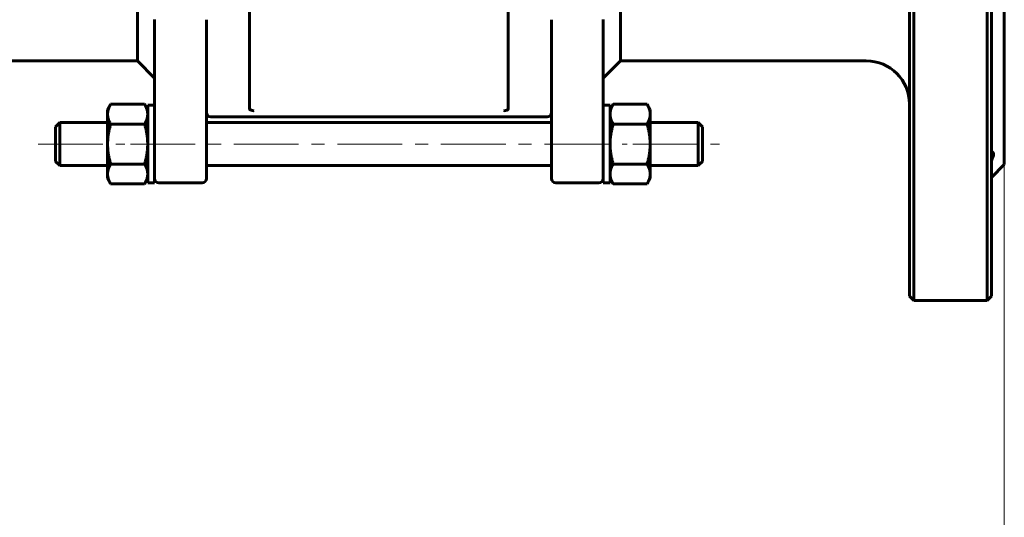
# Model space of a CAD drawing. Header units: millimetres. Extents: x 0 to 420, y 0 to 297.
# Tile 3 of 9: x 93 to 208, y 101 to 159. Entities that reach past the tile are written whole.
import ezdxf

# ---------------------------------------------------------------- set-up
doc = ezdxf.new("R2010")
doc.units = ezdxf.units.MM
for name, pattern in [('K5LT_AXLED', [12, 7.5, -1.5, 1.5, -1.5]), ('K5LT_BASIC', [0]), ('K5LT_THIN', [0])]:
    doc.linetypes.add(name, pattern=pattern)
doc.layers.add('Системный слой', color=7, linetype='Continuous')
doc.layers.add('Системный слой (1)', color=251, linetype='Continuous', true_color=0x6c6c6c)
doc.styles.add('KDIMTEXTSTYLE', font='GOST_AU.SHX', dxfattribs={"width": 0.96, "oblique": 15, "height": 5})
doc.styles.add('KTEXTSTYLE', font='GOST_AU.SHX', dxfattribs={"width": 0.96, "height": 5})
doc.dimstyles.new('KDIMSTYLE (0.50)', dxfattribs={"dimtxt": 5, "dimasz": 1, "dimexe": 2, "dimexo": 0, "dimgap": 1, "dimtad": 1, "dimlfac": 2, "dimtxsty": 'KDIMTEXTSTYLE', "dimsah": 1, "dimcen": 0, "dimdle": 1, "dimadec": 0, "dimazin": 0, "dimtfac": 0.667, "dimtmove": 0, "dimatfit": 3, "dimfxl": 1, "dimtvp": 1, "dimtolj": 1, "dimtzin": 0, "dimarcsym": 0})

# ---------------------------------------------------------------- blocks, each defined once
blk = doc.blocks.new('U4')
at = {"layer": 'Системный слой (1)', "color": 150, "linetype": 'K5LT_BASIC', "lineweight": 60, "true_color": 0x0080ff}
for p, q in [((161.92, 144.3), (161.92, 148.8)), ((161.92, 139.8), (161.92, 144.3))]:
    blk.add_line(p, q, dxfattribs=at)
blk = doc.blocks.new('U5')
at = {"layer": 'Системный слой (1)', "color": 150, "linetype": 'K5LT_BASIC', "lineweight": 60, "true_color": 0x0080ff}
for p, q in [((207.62, 202.95), (207.62, 172.45)), ((207.62, 172.45), (207.62, 141.95))]:
    blk.add_line(p, q, dxfattribs=at)
blk = doc.blocks.new('U6')
at = {"layer": 'Системный слой (1)', "color": 150, "linetype": 'K5LT_BASIC', "lineweight": 60, "true_color": 0x0080ff}
for p, q in [((172.12, 146.8), (172.12, 144.3)), ((172.12, 144.3), (172.12, 141.8))]:
    blk.add_line(p, q, dxfattribs=at)
blk = doc.blocks.new('U7')
at = {"layer": 'Системный слой (1)', "color": 150, "linetype": 'K5LT_BASIC', "lineweight": 60, "true_color": 0x0080ff}
for p, q in [((155.12, 155.21), (155.12, 148.01)), ((155.12, 148.02), (155.12, 144.63))]:
    blk.add_line(p, q, dxfattribs=at)
blk = doc.blocks.new('U10')
at = {"layer": 'Системный слой (1)', "color": 150, "linetype": 'K5LT_BASIC', "lineweight": 60, "true_color": 0x0080ff}
for p, q in [((206.12, 172.45), (206.12, 218.2)), ((206.12, 126.7), (206.12, 172.45))]:
    blk.add_line(p, q, dxfattribs=at)
blk = doc.blocks.new('U12')
at = {"layer": 'Системный слой (1)', "color": 150, "linetype": 'K5LT_BASIC', "lineweight": 60, "true_color": 0x0080ff}
for p, q in [((172.62, 144.3), (172.62, 146.3)), ((172.62, 142.3), (172.62, 144.3))]:
    blk.add_line(p, q, dxfattribs=at)
blk = doc.blocks.new('U14')
at = {"layer": 'Системный слой (1)', "color": 150, "linetype": 'K5LT_BASIC', "lineweight": 60, "true_color": 0x0080ff}
for p, q in [((196.62, 218.2), (196.62, 172.45)), ((196.62, 172.45), (196.62, 126.7))]:
    blk.add_line(p, q, dxfattribs=at)
blk = doc.blocks.new('D2')
at = {"layer": 'Системный слой (1)'}
for points in [[(67.62, 90.02), (67.12, 90.68), (67.62, 91.34), (62.62, 90.68)], [(207.62, 90.68), (202.62, 91.34), (203.12, 90.68), (202.62, 90.02)]]:
    blk.add_hatch(color=7, dxfattribs=at).paths.add_polyline_path(points)
at = {"layer": 'Системный слой (1)', "color": 7, "linetype": 'K5LT_THIN', "lineweight": 18}
for p, q in [((62.62, 141.95), (62.62, 88.68)), ((207.62, 141.95), (207.62, 88.68)), ((62.62, 90.68), (67.62, 91.34)), ((67.62, 91.34), (67.12, 90.68)), ((203.12, 90.68), (202.62, 91.34)), ((202.62, 91.34), (207.62, 90.68)), ((67.62, 90.02), (62.62, 90.68)), ((62.62, 90.68), (207.62, 90.68)), ((67.12, 90.68), (67.62, 90.02)), ((207.62, 90.68), (202.62, 90.02)), ((202.62, 90.02), (203.12, 90.68))]:
    blk.add_line(p, q, dxfattribs=at)
blk.add_wipeout([(125.01, 91.68), (125.01, 99.06), (144.41, 99.06), (144.41, 91.68)]).dxf.layer = 'Системный слой (1)'
at = {"layer": 'Системный слой (1)', "color": 7, "char_height": 5, "attachment_point": 1, "style": 'KTEXTSTYLE'}
for s, insert in [('\\H5.0;\\W1.000;\\Q15;\\Q15;\\W0.965;290', (125.01, 98.26)), ('\\H5.0;\\W1.000;\\Q15;\\Q15;\\W0.965;±', (134.54, 98.26)), ('\\H5.0;\\W1.000;\\Q15;\\Q15;\\W0.965;1,5', (137.45, 98.26))]:
    blk.add_mtext(s, dxfattribs=dict(at, insert=insert))
blk = doc.blocks.new('KDIMARROW_01')
at = {"layer": 'Системный слой'}
blk.add_hatch(color=0, dxfattribs=at).paths.add_polyline_path([(0, 0), (-5, 0.66), (-4.5, 0), (-5, -0.66)])
at = {"layer": 'Системный слой', "color": 0, "linetype": 'K5LT_THIN', "lineweight": 18}
for p, q in [((-4.5, 0), (-5, 0.66)), ((-5, 0.66), (0, 0)), ((0, 0), (-5, -0.66)), ((-5, -0.66), (-4.5, 0))]:
    blk.add_line(p, q, dxfattribs=at)
at = {"layer": 'Системный слой (1)', "color": 0, "linetype": 'K5LT_THIN', "lineweight": 18}
blk.add_line((135.12, 172.45), (134.62, 172.45), dxfattribs=at)

msp = doc.modelspace()

# ---------------------------------------------------------------- linework, layer by layer
at = {"layer": 'Системный слой (1)', "color": 150, "linetype": 'K5LT_BASIC', "lineweight": 60, "true_color": 0x0080ff}
for p, q in [((197.1172, 126.1982), (197.1172, 172.4482)), ((205.6172, 172.4482), (205.6172, 126.1982)), ((107.1172, 167.8294), (107.1172, 153.9482)), ((163.1172, 153.9482), (163.1172, 167.8294)), ((120.1172, 166.4873), (120.1172, 148.3667)), ((150.1172, 166.4873), (150.1172, 148.3667)), ((109.1172, 158.7312), (109.1172, 155.2055)), ((115.1172, 155.2055), (115.1172, 158.7103)), ((155.1172, 158.7103), (155.1172, 155.2055)), ((161.1172, 155.2055), (161.1172, 158.7312)), ((109.1172, 155.2055), (109.1172, 146.6818)), ((115.1172, 144.6271), (115.1172, 155.2055)), ((161.1172, 146.6818), (161.1172, 155.2055)), ((78.6172, 153.9482), (107.1172, 153.9482)), ((107.1172, 153.9482), (109.1172, 151.9482)), ((163.1172, 153.9482), (161.1172, 151.9482)), ((191.6172, 153.9482), (163.1172, 153.9482)), ((103.6672, 148.3024), (104.0245, 148.9212)), ((104.0245, 148.9212), (107.96, 148.9212)), ((108.3172, 148.3024), (107.96, 148.9212)), ((109.1172, 148.8024), (108.3172, 148.8024)), ((108.3172, 148.8024), (108.3172, 139.8024)), ((161.1172, 148.8024), (161.9172, 148.8024)), ((161.9172, 148.3024), (162.2745, 148.9212)), ((166.21, 148.9212), (162.2745, 148.9212)), ((166.5672, 148.3024), (166.21, 148.9212)), ((103.6672, 147.7665), (103.6672, 148.3024)), ((103.6672, 144.3024), (103.6672, 147.7665)), ((115.1172, 148.0093), (115.1172, 147.9482)), ((115.1172, 147.0473), (115.1172, 147.9482)), ((115.6172, 147.4482), (154.6172, 147.4482)), ((166.5672, 148.3024), (166.5672, 147.7665)), ((166.5672, 147.7665), (166.5672, 144.3024)), ((97.6172, 146.3024), (98.1172, 146.8024)), ((97.6172, 146.3024), (97.6172, 142.3024)), ((103.6672, 146.8024), (98.1172, 146.8024)), ((98.1172, 144.3024), (98.1172, 146.8024)), ((104.0245, 146.6118), (107.96, 146.6118)), ((109.1172, 146.6818), (109.1172, 139.8024)), ((155.1172, 146.8024), (115.1172, 146.8024)), ((161.1172, 144.3024), (161.1172, 146.6818)), ((166.21, 146.6118), (162.2745, 146.6118)), ((172.1172, 146.8024), (166.5672, 146.8024)), ((172.6172, 146.3024), (172.1172, 146.8024)), ((98.1172, 141.8024), (98.1172, 144.3024)), ((103.6672, 140.8383), (103.6672, 144.3024)), ((115.1172, 140.3024), (115.1172, 144.6271)), ((155.1172, 144.6271), (155.1172, 140.3024)), ((161.1172, 139.8024), (161.1172, 144.3024)), ((166.5672, 144.3024), (166.5672, 140.8383)), ((97.6172, 142.3024), (98.1172, 141.8024)), ((103.6672, 141.8024), (98.1172, 141.8024)), ((104.0245, 141.993), (107.96, 141.993)), ((155.1172, 141.8024), (115.1172, 141.8024)), ((115.1172, 141.0121), (115.1172, 141.8024)), ((166.21, 141.993), (162.2745, 141.993)), ((172.1172, 141.8024), (166.5672, 141.8024)), ((172.6172, 142.3024), (172.1172, 141.8024)), ((207.6172, 141.9482), (206.1172, 140.4482)), ((103.6672, 140.3024), (103.6672, 140.8383)), ((115.1172, 140.3024), (115.1172, 141.0121)), ((166.5672, 140.8383), (166.5672, 140.3024)), ((103.6672, 140.3024), (104.0245, 139.6836)), ((104.0245, 139.6836), (107.96, 139.6836)), ((108.3172, 140.3024), (107.96, 139.6836)), ((109.1172, 139.8024), (108.3172, 139.8024)), ((109.6172, 139.8024), (114.6172, 139.8024)), ((160.6172, 139.8024), (155.6172, 139.8024)), ((161.1172, 139.8024), (161.9172, 139.8024)), ((161.9172, 140.3024), (162.2745, 139.6836)), ((166.21, 139.6836), (162.2745, 139.6836)), ((166.5672, 140.3024), (166.21, 139.6836)), ((196.6172, 126.6982), (197.1172, 126.1982)), ((206.1172, 126.6982), (205.6172, 126.1982)), ((205.6172, 126.1982), (197.1172, 126.1982))]:
    msp.add_line(p, q, dxfattribs=at)
at = {"layer": 'Системный слой (1)', "color": 30, "linetype": 'K5LT_AXLED', "lineweight": 18, "true_color": 0xff8000}
for p, q in [((95.6172, 144.3024), (105.6672, 144.3024)), ((106.3172, 144.3024), (163.9172, 144.3024)), ((164.5672, 144.3024), (174.6172, 144.3024))]:
    msp.add_line(p, q, dxfattribs=at)
at = {"layer": 'Системный слой (1)', "color": 150, "linetype": 'K5LT_BASIC', "lineweight": 60, "true_color": 0x0080ff}
for centre, radius, start, end in [((191.6172, 148.9482), 5, 0, 90), ((115.6172, 147.9482), 0.5, 180, 270), ((154.6172, 147.9482), 0.5, 270, 0), ((109.6172, 140.3024), 0.5, 180, 270), ((114.6172, 140.3024), 0.5, 270, 0), ((155.6172, 140.3024), 0.5, 180, 270), ((160.6172, 140.3024), 0.5, 270, 0)]:
    msp.add_arc(centre, radius, start, end, dxfattribs=at)
for points in [[(104.0245, 148.9212), (103.6672, 148.3024), (103.6672, 147.7665)], [(108.3172, 147.7665), (108.3172, 148.3024), (107.96, 148.9212)], [(162.2745, 148.9212), (161.9172, 148.3024), (161.9172, 147.7665)], [(166.5672, 147.7665), (166.5672, 148.3024), (166.21, 148.9212)], [(103.6672, 147.7665), (103.6672, 147.2306), (104.0245, 146.6118)], [(107.96, 146.6118), (108.3172, 147.2306), (108.3172, 147.7665)], [(161.9172, 147.7665), (161.9172, 147.2306), (162.2745, 146.6118)], [(166.21, 146.6118), (166.5672, 147.2306), (166.5672, 147.7665)], [(104.0245, 146.6118), (103.6672, 145.3742), (103.6672, 144.3024)], [(108.3172, 144.3024), (108.3172, 145.3742), (107.96, 146.6118)], [(162.2745, 146.6118), (161.9172, 145.3742), (161.9172, 144.3024)], [(166.5672, 144.3024), (166.5672, 145.3742), (166.21, 146.6118)]]:
    msp.add_rational_spline(points, [1, 1.0379548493, 1], degree=2, dxfattribs=at)
for points, knots in [([(120.1172, 148.3667), (120.1172, 148.3426), (120.1348, 148.3194), (120.2069, 148.2679), (120.2696, 148.2428), (120.4152, 148.1951), (120.5126, 148.1713), (120.6162, 148.1467), (120.6167, 148.1466), (120.6172, 148.1465)], [0.477989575, 0.477989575, 0.477989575, 0.477989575, 0.522898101, 0.522898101, 0.584076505, 0.584076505, 0.666139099, 0.666139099, 0.666560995, 0.666560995, 0.666560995, 0.666560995]), ([(149.6172, 148.1465), (149.6178, 148.1466), (149.6183, 148.1467), (149.7336, 148.1741), (149.8426, 148.2008), (149.9867, 148.2517), (150.0445, 148.2766), (150.1042, 148.3257), (150.1172, 148.3459), (150.1172, 148.3667)], [-0.000451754, -0.000451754, -0.000451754, -0.000451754, 0, 0, 0.097877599, 0.097877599, 0.158360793, 0.158360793, 0.197239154, 0.197239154, 0.197239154, 0.197239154])]:
    msp.add_open_spline(points, degree=3, knots=knots, dxfattribs=at)

# ---------------------------------------------------------------- block references
at = {"layer": 'Системный слой (1)'}
for name in ['U14', 'U10', 'U5', 'U7', 'U4', 'U6', 'U12']:
    msp.add_blockref(name, (0, 0), dxfattribs=at)

# ---------------------------------------------------------------- next in the draw order: dimensions: what is measured, and where the dimension line sits
at = {"layer": 'Системный слой (1)', "color": 7}
dim = msp.add_linear_dim(base=(62.6172, 90.6768), p1=(207.6172, 141.9482), p2=(62.6172, 141.9482), dimstyle='KDIMSTYLE (0.50)', override={"dimexo": 0, "dimpost": '\\H5.0;\\W0.965;\\Q15;<>', "dimblk1": 'KDIMARROW_01', "dimblk2": 'KDIMARROW_01', "dimse1": 0, "dimse2": 0, "dimclrt": 7, "dimtol": 1, "dimtp": 1.5, "dimtm": 1.5, "dimtdec": 5, "dimtolj": 1}, dxfattribs=at)
dim.commit()
dim.dimension.update_dxf_attribs({"geometry": 'D2', "text_midpoint": (135.1172, 90.6768), "dimtype": 160})

# ---------------------------------------------------------------- next in the draw order: linework, layer by layer
at = {"layer": 'Системный слой (1)', "color": 150, "linetype": 'K5LT_BASIC', "lineweight": 60, "true_color": 0x0080ff}
for points in [[(103.6672, 144.3024), (103.6672, 143.2306), (104.0245, 141.993)], [(107.96, 141.993), (108.3172, 143.2306), (108.3172, 144.3024)], [(161.9172, 144.3024), (161.9172, 143.2306), (162.2745, 141.993)], [(166.21, 141.993), (166.5672, 143.2306), (166.5672, 144.3024)], [(104.0245, 141.993), (103.6672, 141.3742), (103.6672, 140.8383)], [(108.3172, 140.8383), (108.3172, 141.3742), (107.96, 141.993)], [(162.2745, 141.993), (161.9172, 141.3742), (161.9172, 140.8383)], [(166.5672, 140.8383), (166.5672, 141.3742), (166.21, 141.993)], [(103.6672, 140.8383), (103.6672, 140.3024), (104.0245, 139.6836)], [(107.96, 139.6836), (108.3172, 140.3024), (108.3172, 140.8383)], [(161.9172, 140.8383), (161.9172, 140.3024), (162.2745, 139.6836)], [(166.21, 139.6836), (166.5672, 140.3024), (166.5672, 140.8383)]]:
    msp.add_rational_spline(points, [1, 1.0379548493, 1], degree=2, dxfattribs=at)
msp.add_open_spline([(206.1172, 142.3803), (206.2793, 142.6811), (206.3672, 142.9363), (206.3672, 143.2938), (206.2793, 143.4071), (206.1172, 143.4436)], degree=3, knots=[2.468315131, 2.468315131, 2.468315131, 2.468315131, 2.74858917, 2.74858917, 3.028863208, 3.028863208, 3.028863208, 3.028863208], dxfattribs=at)

doc.saveas('drawing.dxf')
